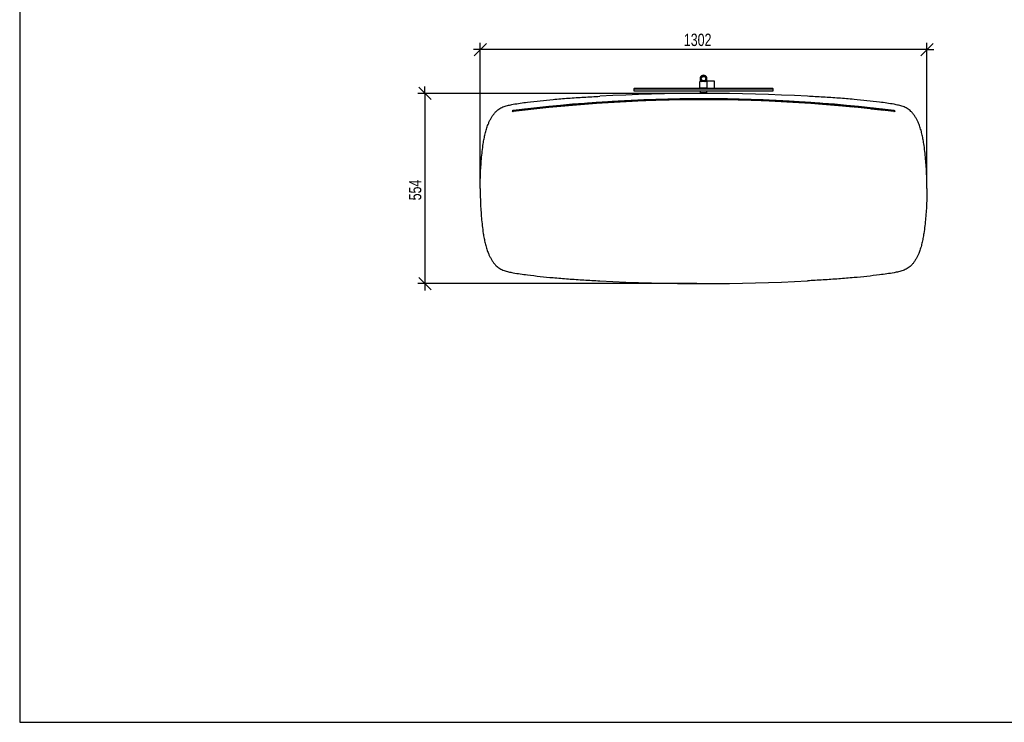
# Model space of a CAD drawing. Header units: millimetres. Extents: x 5 to 292, y 5 to 205.
# Tile 1 of 3: x 5 to 148, y 5 to 107. Entities that reach past the tile are written whole.
import ezdxf

# ---------------------------------------------------------------- set-up
doc = ezdxf.new("R2010")
doc.units = ezdxf.units.MM
doc.layers.add('FORMAT', color=7, linetype='Continuous')
doc.styles.add('SLDTEXTSTYLE1', font='TXT', dxfattribs={"width": 0.75})
doc.dimstyles.new('SLDDIMSTYLE0', dxfattribs={"dimtxt": 1.8, "dimasz": 1.8, "dimexe": 0, "dimexo": 0.0625, "dimgap": 0.45, "dimtad": 1, "dimlfac": 20, "dimrnd": 1e-09, "dimzin": 12, "dimdsep": 46, "dimtxsty": 'SLDTEXTSTYLE1', "dimblk1": 'OBLIQUE', "dimblk2": 'OBLIQUE', "dimsah": 1, "dimcen": 0.09, "dimadec": 0, "dimazin": 3, "dimtfac": 1, "dimtmove": 0, "dimatfit": 0, "dimldrblk": 'OBLIQUE', "dimfxl": 0, "dimfrac": 2, "dimtolj": 1, "dimtzin": 12, "dimarcsym": 0})

# ---------------------------------------------------------------- blocks, each defined once
blk = doc.blocks.new('_Oblique')
at = {"color": 0, "linetype": 'ByBlock', "lineweight": -2}
blk.add_line((-0.5, -0.5), (0.5, 0.5), dxfattribs=at)
blk = doc.blocks.new('_D_3')
at = {"layer": 'FORMAT', "color": 7}
for p, q in [((64.05, 96.59), (64.05, 97.59)), ((103.67, 96.59), (63.05, 96.59)), ((64.05, 96.59), (64.05, 68.89)), ((103.67, 68.89), (63.05, 68.89)), ((64.05, 68.89), (64.05, 67.89))]:
    blk.add_line(p, q, dxfattribs=at)
at = {"layer": 'FORMAT', "color": 7, "xscale": 1.8, "yscale": 1.8}
for p, rotation in [((64.05, 96.59, -23.17), 270.0000000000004), ((64.05, 68.89, -23.17), 90.0000000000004)]:
    blk.add_blockref('_Oblique', p, dxfattribs=dict(at, rotation=rotation))
at = {"layer": 'FORMAT', "color": 7, "insert": (61.73, 81.02), "char_height": 1.8, "attachment_point": 1, "rotation": 90, "style": 'SLDTEXTSTYLE1'}
blk.add_mtext('554', dxfattribs=at)
blk = doc.blocks.new('_D_4')
at = {"layer": 'FORMAT', "color": 7}
for p, q in [((72.12, 83.74), (72.12, 103.98)), ((137.22, 83.74), (137.22, 103.98)), ((72.12, 102.98), (71.12, 102.98)), ((137.22, 102.98), (72.12, 102.98)), ((137.22, 102.98), (138.22, 102.98))]:
    blk.add_line(p, q, dxfattribs=at)
at = {"layer": 'FORMAT', "color": 7, "xscale": 1.8, "yscale": 1.8}
blk.add_blockref('_Oblique', (72.12, 102.98, -23.17), dxfattribs=at)
at = {"layer": 'FORMAT', "color": 7, "xscale": 1.8, "yscale": 1.8, "rotation": 180.0000000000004}
blk.add_blockref('_Oblique', (137.22, 102.98, -23.17), dxfattribs=at)
at = {"layer": 'FORMAT', "color": 7, "insert": (101.8, 105.3), "char_height": 1.8, "attachment_point": 1, "style": 'SLDTEXTSTYLE1'}
blk.add_mtext('1302', dxfattribs=at)

msp = doc.modelspace()

# ---------------------------------------------------------------- linework, layer by layer
at = {"color": 7, "linetype": 'Continuous', "lineweight": 25}
for p, q in [((105.19248, 98.34129), (104.14248, 98.34129)), ((104.14248, 97.39129), (104.14248, 98.34129)), ((104.16748, 98.74129), (104.16748, 98.34129)), ((105.16748, 98.34129), (105.16748, 98.74129)), ((106.24248, 98.36629), (105.19248, 98.36629)), ((105.19248, 97.36629), (105.19248, 98.36629)), ((106.24248, 97.36629), (106.24248, 98.36629)), ((94.51748, 97.24129), (94.51748, 96.99129)), ((94.51748, 97.24129), (114.81748, 97.24129)), ((94.51748, 96.99129), (114.81748, 96.99129)), ((94.61748, 97.34129), (114.71748, 97.34129)), ((104.14248, 97.39129), (105.19248, 97.39129)), ((104.16748, 97.39129), (104.16748, 97.34129)), ((104.16748, 96.99129), (104.16748, 96.74129)), ((104.16748, 96.74129), (104.16748, 96.59084)), ((104.16748, 96.74129), (105.16748, 96.74129)), ((105.16748, 97.34129), (105.16748, 97.39129)), ((105.16748, 96.74129), (105.16748, 96.99129)), ((105.16748, 96.59084), (105.16748, 96.74129)), ((105.19248, 97.36629), (106.24248, 97.36629)), ((114.81748, 96.99129), (114.81748, 97.24129)), ((83.87096, 94.83307), (83.88015, 94.7335)), ((90.37711, 95.33913), (90.37711, 95.33913)), ((90.7404, 95.36198), (90.74656, 95.26217)), ((91.87423, 95.42916), (91.87423, 95.42916)), ((103.91756, 95.79013), (103.91756, 95.79013)), ((104.66904, 95.79138), (104.66889, 95.79138)), ((118.59457, 95.36244), (118.58842, 95.26263)), ((118.95737, 95.3396), (118.95737, 95.3396)), ((124.92042, 94.77985), (126.42606, 94.643)), ((125.46404, 94.83376), (125.45484, 94.73418)), ((76.79153, 94.06704), (76.7891, 94.06674)), ((76.7891, 94.06674), (76.7891, 94.06674)), ((76.78912, 94.0666), (76.80144, 93.96736)), ((76.79163, 94.06691), (76.80379, 93.96765)), ((76.80385, 93.9678), (76.80143, 93.96751)), ((76.85626, 94.07491), (76.88839, 94.07882)), ((76.88839, 94.07882), (76.88839, 94.07882)), ((77.10681, 94.10582), (77.11878, 94.00654)), ((78.05083, 94.21968), (78.06257, 94.12038)), ((78.37715, 94.25654), (78.37715, 94.25654)), ((78.75014, 94.30144), (78.76159, 94.2021)), ((79.65795, 94.40336), (78.75031, 94.29995)), ((79.66901, 94.30397), (78.76176, 94.20061)), ((79.65787, 94.40427), (79.66889, 94.30488)), ((129.0946, 94.36749), (130.94574, 94.15811)), ((130.57325, 94.20145), (129.666, 94.30478)), ((129.67716, 94.40509), (129.6661, 94.3057)), ((130.5847, 94.30079), (129.67705, 94.40417)), ((130.58488, 94.30228), (130.57342, 94.20294)), ((131.28421, 94.22055), (131.27242, 94.12124)), ((132.2283, 94.1067), (132.21614, 94.00744)), ((132.53359, 93.9684), (132.43434, 93.98047)), ((132.43434, 93.98047), (132.43434, 93.98047)), ((132.54347, 94.06779), (132.53115, 93.96855)), ((132.53359, 93.9684), (132.53116, 93.96869)), ((132.54589, 94.06749), (132.53357, 93.96825)), ((132.53359, 93.9684), (132.5459, 94.06755)), ((132.53359, 93.9684), (132.53359, 93.9684)), ((132.54591, 94.06764), (132.54348, 94.06793)), ((132.54591, 94.06764), (132.54591, 94.06764))]:
    msp.add_line(p, q, dxfattribs=at)
for radius in [0.4, 0.325]:
    msp.add_circle((104.66748, 98.74129), radius, dxfattribs=at)
for centre, radius, start, end in [((104.66748, 98.74129), 0.5, 90, 233.1301024), ((104.66748, 98.74129), 0.45, 90, 242.7339555), ((104.66748, 98.74129), 0.425, 289.7499228, 180), ((104.66748, 98.74129), 0.5, 306.8698976, 90), ((104.66748, 98.74129), 0.45, 297.2660445, 90), ((104.66748, 98.74129), 0.425, 180, 250.2500772), ((104.66748, -184.59869), 281.18997, 86.9158852, 93.0841148), ((94.61748, 97.24129), 0.1, 90, 180), ((114.71748, 97.24129), 0.1, 0, 90), ((104.66748, -130.44677), 226.26306, 82.9528827, 97.0471173), ((104.66748, -130.44677), 226.11306, 82.9528827, 97.0471173), ((76.91748, 94.03257), 0.075, 97.0471173, 145.3771107), ((76.91748, 94.03257), 0.075, 229.9819051, 277.0471173), ((132.41748, 94.03257), 0.075, 262.9528827, 311.2433567), ((132.41748, 94.03257), 0.075, 35.8440415, 82.9528827), ((104.66748, 350.08126), 281.18997, 266.9158852, 273.0841148)]:
    msp.add_arc(centre, radius, start, end, dxfattribs=at)
for points, knots in [([(74.43989, 93.98314), (74.52244, 94.0618), (74.68625, 94.21787), (74.97024, 94.40376), (75.27085, 94.55637), (75.5865, 94.67933), (75.91162, 94.78015), (76.242, 94.86508), (76.57415, 94.94075), (77.14317, 95.05601), (77.95246, 95.18341), (79.27245, 95.35624), (80.86398, 95.54245), (82.85235, 95.73608), (84.97421, 95.90645), (87.24405, 96.05701), (88.76914, 96.14142), (89.53891, 96.18402)], [0, 0, 0, 0, 0.022163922, 0.043976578, 0.065779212, 0.087732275, 0.109847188, 0.132026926, 0.154140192, 0.176174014, 0.245065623, 0.313595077, 0.435403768, 0.55705702, 0.70258263, 0.849882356, 1, 1, 1, 1]), ([(134.89507, 93.98314), (134.81252, 94.0618), (134.64871, 94.21787), (134.36472, 94.40376), (134.06411, 94.55637), (133.74846, 94.67933), (133.42334, 94.78015), (133.09296, 94.86508), (132.76081, 94.94075), (132.19179, 95.05601), (131.3825, 95.18341), (130.06251, 95.35624), (128.47098, 95.54245), (126.48261, 95.73608), (124.36075, 95.90645), (122.09091, 96.05701), (120.56582, 96.14142), (119.79605, 96.18402)], [0, 0, 0, 0, 0.022163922, 0.043976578, 0.065779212, 0.087732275, 0.109847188, 0.132026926, 0.154140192, 0.176174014, 0.245065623, 0.313595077, 0.435403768, 0.55705702, 0.70258263, 0.849882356, 1, 1, 1, 1]), ([(83.8709, 94.83365), (83.51843, 94.80072), (82.81351, 94.73485), (81.75854, 94.62951), (80.70572, 94.51947), (80.00722, 94.44206), (79.65797, 94.40336)], [0, 0, 0, 0, 0.249583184, 0.499166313, 0.749583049, 1, 1, 1, 1]), ([(83.8801, 94.73407), (83.52778, 94.70116), (82.82316, 94.63532), (81.76865, 94.53003), (80.71629, 94.42003), (80.01809, 94.34266), (79.669, 94.30397)], [0, 0, 0, 0, 0.249583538, 0.49916702, 0.749583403, 1, 1, 1, 1]), ([(90.7404, 95.36189), (89.59434, 95.28661), (87.30185, 95.13603), (85.01467, 94.93445), (83.8709, 94.83365)], [0, 0, 0, 0, 0.499923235, 1, 1, 1, 1]), ([(90.74656, 95.26208), (89.601, 95.18683), (87.30952, 95.03632), (85.02335, 94.83483), (83.88009, 94.73407)], [0, 0, 0, 0, 0.499923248, 1, 1, 1, 1]), ([(87.69288, 95.15033), (87.91345, 95.16774), (88.80764, 95.23833), (89.70278, 95.29582), (90.37711, 95.33913)], [0, 0, 0, 0, 0.246678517, 1, 1, 1, 1]), ([(90.37712, 95.33913), (90.3773, 95.33914), (90.37748, 95.33916), (90.38568, 95.33968), (90.38574, 95.33968)], [0, 0, 0, 0, 0.992801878, 1, 1, 1, 1]), ([(118.59456, 95.36233), (118.51475, 95.36724), (118.11566, 95.39177), (117.39714, 95.43382), (116.59854, 95.47723), (115.79976, 95.51804), (115.00082, 95.55626), (114.20166, 95.59104), (113.40237, 95.62326), (112.60295, 95.65292), (111.80337, 95.67919), (111.00368, 95.70294), (110.36386, 95.71993), (109.564, 95.73864), (108.76407, 95.75483), (107.96406, 95.76764), (107.164, 95.77792), (106.52392, 95.78411), (105.7238, 95.78929), (104.92366, 95.79191), (104.12351, 95.79112), (103.32337, 95.78776), (102.68328, 95.78301), (101.88319, 95.77452), (101.08314, 95.76346), (100.28317, 95.74902), (99.48326, 95.73205), (98.68342, 95.71256), (97.8837, 95.68974), (97.08408, 95.66439), (96.44448, 95.64209), (95.64509, 95.61168), (94.84584, 95.57871), (94.04678, 95.54231), (93.24788, 95.50334), (92.6089, 95.47003), (91.71976, 95.42101), (91.15026, 95.38663), (90.74041, 95.36189)], [0, 0, 0, 0, 0.008610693, 0.043053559, 0.077496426, 0.094717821, 0.129160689, 0.163603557, 0.180824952, 0.215267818, 0.249710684, 0.266932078, 0.301374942, 0.318596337, 0.353039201, 0.387482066, 0.404703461, 0.439146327, 0.456367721, 0.490810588, 0.525253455, 0.542474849, 0.576917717, 0.594139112, 0.628581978, 0.663024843, 0.680246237, 0.714689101, 0.749131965, 0.766353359, 0.800796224, 0.818017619, 0.852460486, 0.886903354, 0.904124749, 0.938567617, 0.955789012, 1, 1, 1, 1]), ([(118.58841, 95.26252), (118.50859, 95.26743), (118.10951, 95.29196), (117.39099, 95.33401), (116.59239, 95.37742), (115.79361, 95.41822), (114.99466, 95.45644), (114.19551, 95.49121), (113.39622, 95.52342), (112.59679, 95.55307), (111.79721, 95.57934), (110.99753, 95.60307), (110.35771, 95.62005), (109.55785, 95.63875), (108.75792, 95.65493), (107.9579, 95.66772), (107.15784, 95.67798), (106.51776, 95.68415), (105.71764, 95.68931), (104.9175, 95.69192), (104.11735, 95.69111), (103.31722, 95.68772), (102.67712, 95.68295), (101.87704, 95.67443), (101.07699, 95.66335), (100.27701, 95.64888), (99.4771, 95.63189), (98.67727, 95.61237), (97.87755, 95.58951), (97.07793, 95.56413), (96.43833, 95.5418), (95.63895, 95.51135), (94.83969, 95.47835), (94.04064, 95.44191), (93.24174, 95.4029), (92.60276, 95.36956), (91.71772, 95.32072), (91.15232, 95.28658), (90.74656, 95.26208)], [0, 0, 0, 0, 0.008614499, 0.04307259, 0.077530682, 0.094759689, 0.129217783, 0.163675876, 0.180904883, 0.215362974, 0.249821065, 0.267050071, 0.30150816, 0.318737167, 0.353195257, 0.387653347, 0.404882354, 0.439340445, 0.456569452, 0.491027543, 0.525485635, 0.542714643, 0.577172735, 0.594401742, 0.628859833, 0.663317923, 0.68054693, 0.715005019, 0.749463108, 0.766692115, 0.801150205, 0.818379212, 0.852837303, 0.887295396, 0.904524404, 0.938982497, 0.956211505, 1, 1, 1, 1]), ([(91.86386, 95.42857), (91.86636, 95.42871), (91.87358, 95.42912), (91.87396, 95.42914), (91.87421, 95.42916)], [0, 0, 0, 0, 0.347423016, 1, 1, 1, 1]), ([(125.4549, 94.73476), (124.31199, 94.83545), (122.02581, 95.03687), (119.73433, 95.1873), (118.58841, 95.26252)], [0, 0, 0, 0, 0.49992303, 1, 1, 1, 1]), ([(125.46409, 94.83434), (124.32067, 94.93508), (122.03348, 95.13658), (119.74099, 95.28707), (118.59457, 95.36233)], [0, 0, 0, 0, 0.499923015, 1, 1, 1, 1]), ([(129.66601, 94.30478), (129.31807, 94.34333), (128.6222, 94.42043), (127.57103, 94.53029), (126.51536, 94.6357), (125.80838, 94.70174), (125.4549, 94.73476)], [0, 0, 0, 0, 0.2495839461, 0.4991676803, 0.7495838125, 1, 1, 1, 1]), ([(129.67703, 94.40417), (129.32895, 94.44274), (128.63277, 94.51987), (127.58114, 94.62978), (126.52501, 94.73523), (125.81773, 94.8013), (125.46409, 94.83434)], [0, 0, 0, 0, 0.249583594, 0.499166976, 0.74958346, 1, 1, 1, 1]), ([(72.11748, 82.74129), (72.11933, 83.08096), (72.1231, 83.77524), (72.155, 84.83469), (72.20994, 85.92606), (72.29293, 87.03683), (72.40707, 88.15439), (72.53774, 89.1422), (72.67962, 89.99421), (72.82998, 90.70773), (73.01875, 91.40443), (73.22646, 91.99701), (73.4397, 92.48874), (73.64241, 92.88765), (73.87277, 93.27309), (74.13357, 93.64445), (74.33727, 93.86968), (74.43989, 93.98314)], [0, 0, 0, 0, 0.087083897, 0.177999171, 0.271717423, 0.367227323, 0.463539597, 0.559693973, 0.622636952, 0.684948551, 0.746565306, 0.807577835, 0.845747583, 0.883908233, 0.92220778, 0.960811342, 1, 1, 1, 1]), ([(77.10678, 94.10529), (77.06795, 94.10059), (76.9903, 94.09119), (76.90128, 94.08039), (76.83145, 94.0719), (76.80489, 94.06867), (76.79161, 94.06705)], [0, 0, 0, 0, 0.247442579, 0.49488516, 0.74744258, 1, 1, 1, 1]), ([(77.11894, 94.00603), (77.08011, 94.00133), (77.00246, 93.99194), (76.91344, 93.98113), (76.84361, 93.97264), (76.81705, 93.96941), (76.80377, 93.96779)], [0, 0, 0, 0, 0.247442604, 0.494885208, 0.747442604, 1, 1, 1, 1]), ([(76.88841, 94.07882), (76.88859, 94.07885), (76.88877, 94.07887), (76.89692, 94.07986), (76.89698, 94.07987)], [0, 0, 0, 0, 0.992816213, 1, 1, 1, 1]), ([(78.05098, 94.21818), (77.96266, 94.20773), (77.78346, 94.18652), (77.54815, 94.15842), (77.3442, 94.13394), (77.1988, 94.11641), (77.13243, 94.10839), (77.10687, 94.1053)], [0, 0, 0, 0, 0.212644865, 0.431456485, 0.644101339, 0.862912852, 1, 1, 1, 1]), ([(78.06277, 94.11888), (77.97446, 94.10843), (77.79527, 94.08722), (77.55997, 94.05912), (77.35604, 94.03465), (77.2107, 94.01713), (77.14437, 94.00911), (77.11884, 94.00602)], [0, 0, 0, 0, 0.212682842, 0.43153354, 0.644216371, 0.863066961, 1, 1, 1, 1]), ([(77.74274, 94.18163), (77.7431, 94.18168), (77.74429, 94.18182), (77.73288, 94.18046), (77.71024, 94.17776), (77.67812, 94.17393), (77.64106, 94.16951), (77.603, 94.16496), (77.56822, 94.1608), (77.54092, 94.15754), (77.52381, 94.15549), (77.52179, 94.15525), (77.52084, 94.15513)], [0, 0, 0, 0, 0.04674294, 0.154068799, 0.261377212, 0.368673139, 0.475966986, 0.583269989, 0.690589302, 0.797924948, 0.905269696, 1, 1, 1, 1]), ([(78.7503, 94.29995), (78.63165, 94.28618), (78.39337, 94.25853), (78.16544, 94.23167), (78.051, 94.21819)], [0, 0, 0, 0, 0.497940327, 1, 1, 1, 1]), ([(78.76177, 94.20061), (78.64316, 94.18685), (78.40498, 94.15921), (78.17714, 94.13236), (78.06275, 94.11888)], [0, 0, 0, 0, 0.4979419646, 1, 1, 1, 1]), ([(78.36683, 94.25533), (78.36932, 94.25562), (78.37651, 94.25646), (78.37688, 94.25651), (78.37713, 94.25654)], [0, 0, 0, 0, 0.34741978, 1, 1, 1, 1]), ([(131.27227, 94.11974), (131.15882, 94.13311), (130.931, 94.15995), (130.69282, 94.18758), (130.57324, 94.20145)], [0, 0, 0, 0, 0.497941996, 1, 1, 1, 1]), ([(131.284, 94.21905), (131.17052, 94.23242), (130.9426, 94.25927), (130.70433, 94.28691), (130.5847, 94.30079)], [0, 0, 0, 0, 0.4979403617, 1, 1, 1, 1]), ([(132.21618, 94.00691), (132.17501, 94.01189), (132.09149, 94.02198), (131.9117, 94.04362), (131.69524, 94.06954), (131.47813, 94.0954), (131.32946, 94.11298), (131.27224, 94.11975)], [0, 0, 0, 0, 0.212683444, 0.431534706, 0.644218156, 0.86306949, 1, 1, 1, 1]), ([(132.22814, 94.10619), (132.18698, 94.11117), (132.10346, 94.12126), (131.92369, 94.1429), (131.70724, 94.16882), (131.49007, 94.19468), (131.34132, 94.21227), (131.28403, 94.21905)], [0, 0, 0, 0, 0.212646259, 0.431459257, 0.644105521, 0.862918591, 1, 1, 1, 1]), ([(132.53125, 93.96868), (132.51828, 93.97026), (132.49236, 93.97342), (132.42374, 93.98176), (132.33484, 93.99255), (132.25567, 94.00213), (132.21608, 94.00692)], [0, 0, 0, 0, 0.247442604, 0.494885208, 0.747442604, 1, 1, 1, 1]), ([(132.5434, 94.06794), (132.53043, 94.06952), (132.50451, 94.07268), (132.43589, 94.08102), (132.34699, 94.09181), (132.26782, 94.10139), (132.22823, 94.10618)], [0, 0, 0, 0, 0.247442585, 0.49488517, 0.747442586, 1, 1, 1, 1]), ([(132.42406, 93.98171), (132.42656, 93.98141), (132.43374, 93.98054), (132.43412, 93.98049), (132.43436, 93.98046)], [0, 0, 0, 0, 0.348077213, 1, 1, 1, 1]), ([(137.21748, 82.74129), (137.21563, 83.08096), (137.21186, 83.77524), (137.17996, 84.83469), (137.12502, 85.92606), (137.04203, 87.03683), (136.92789, 88.15439), (136.79722, 89.1422), (136.65534, 89.99421), (136.50498, 90.70773), (136.31621, 91.40443), (136.1085, 91.99701), (135.89526, 92.48874), (135.69255, 92.88765), (135.46219, 93.27309), (135.20139, 93.64445), (134.99769, 93.86968), (134.89507, 93.98314)], [0, 0, 0, 0, 0.087083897, 0.177999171, 0.271717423, 0.367227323, 0.463539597, 0.559693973, 0.622636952, 0.684948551, 0.746565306, 0.807577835, 0.845747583, 0.883908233, 0.92220778, 0.960811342, 1, 1, 1, 1]), ([(72.11748, 82.74129), (72.11933, 82.40162), (72.1231, 81.70733), (72.155, 80.64789), (72.20994, 79.55651), (72.29293, 78.44574), (72.40707, 77.32818), (72.53774, 76.34038), (72.67962, 75.48836), (72.82998, 74.77485), (73.01875, 74.07814), (73.22646, 73.48556), (73.4397, 72.99383), (73.64241, 72.59492), (73.87277, 72.20948), (74.13357, 71.83812), (74.33727, 71.6129), (74.43989, 71.49944)], [0, 0, 0, 0, 0.087083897, 0.177999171, 0.271717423, 0.367227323, 0.463539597, 0.559693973, 0.622636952, 0.684948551, 0.746565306, 0.807577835, 0.845747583, 0.883908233, 0.92220778, 0.960811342, 1, 1, 1, 1]), ([(137.21748, 82.74129), (137.21563, 82.40162), (137.21186, 81.70733), (137.17996, 80.64789), (137.12502, 79.55651), (137.04203, 78.44574), (136.92789, 77.32818), (136.79722, 76.34038), (136.65534, 75.48836), (136.50498, 74.77485), (136.31621, 74.07814), (136.1085, 73.48556), (135.89526, 72.99383), (135.69255, 72.59492), (135.46219, 72.20948), (135.20139, 71.83812), (134.99769, 71.6129), (134.89507, 71.49944)], [0, 0, 0, 0, 0.0870838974, 0.1779991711, 0.2717174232, 0.367227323, 0.4635395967, 0.559693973, 0.6226369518, 0.6849485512, 0.7465653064, 0.807577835, 0.8457475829, 0.8839082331, 0.92220778, 0.9608113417, 1, 1, 1, 1]), ([(74.43989, 71.49944), (74.52244, 71.42077), (74.68625, 71.2647), (74.97024, 71.07882), (75.27085, 70.9262), (75.5865, 70.80324), (75.91162, 70.70242), (76.242, 70.61749), (76.57415, 70.54182), (77.14317, 70.42656), (77.95246, 70.29916), (79.27245, 70.12633), (80.86398, 69.94012), (82.85235, 69.7465), (84.97421, 69.57612), (87.24405, 69.42556), (88.76914, 69.34116), (89.53891, 69.29855)], [0, 0, 0, 0, 0.022163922, 0.043976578, 0.065779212, 0.087732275, 0.109847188, 0.132026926, 0.154140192, 0.176174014, 0.245065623, 0.313595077, 0.435403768, 0.55705702, 0.70258263, 0.849882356, 1, 1, 1, 1]), ([(134.89507, 71.49944), (134.81252, 71.42077), (134.64871, 71.2647), (134.36472, 71.07882), (134.06411, 70.9262), (133.74846, 70.80324), (133.42334, 70.70242), (133.09296, 70.61749), (132.76081, 70.54182), (132.19179, 70.42656), (131.3825, 70.29916), (130.06251, 70.12633), (128.47098, 69.94012), (126.48261, 69.7465), (124.36075, 69.57612), (122.09091, 69.42556), (120.56582, 69.34116), (119.79605, 69.29855)], [0, 0, 0, 0, 0.022163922, 0.043976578, 0.065779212, 0.087732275, 0.109847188, 0.132026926, 0.154140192, 0.176174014, 0.245065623, 0.313595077, 0.435403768, 0.55705702, 0.70258263, 0.849882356, 1, 1, 1, 1])]:
    msp.add_open_spline(points, degree=3, knots=knots, dxfattribs=at)
at = {"layer": 'FORMAT', "color": 251, "true_color": 0x484848}
for p, q in [((5, 205), (5, 5)), ((5, 5), (292, 5))]:
    msp.add_line(p, q, dxfattribs=at)

# ---------------------------------------------------------------- dimensions: what is measured, and where the dimension line sits
at = {"layer": 'FORMAT', "color": 7}
dim = msp.add_linear_dim(base=(72.11748, 102.97848), p1=(137.21748, 82.74129), p2=(72.11748, 82.74129), dimstyle='SLDDIMSTYLE0', dxfattribs=at)
dim.commit()
dim.dimension.update_dxf_attribs({"geometry": '_D_4', "text_midpoint": (104.45786, 102.97848), "dimtype": 160})
dim = msp.add_linear_dim(base=(64.05096, 68.89129), p1=(104.66748, 96.59129), p2=(104.66748, 68.89129), angle=90, dimstyle='SLDDIMSTYLE0', dxfattribs=at)
dim.commit()
dim.dimension.update_dxf_attribs({"geometry": '_D_3', "text_midpoint": (64.05096, 83.01429), "dimtype": 160})

doc.saveas('drawing.dxf')
